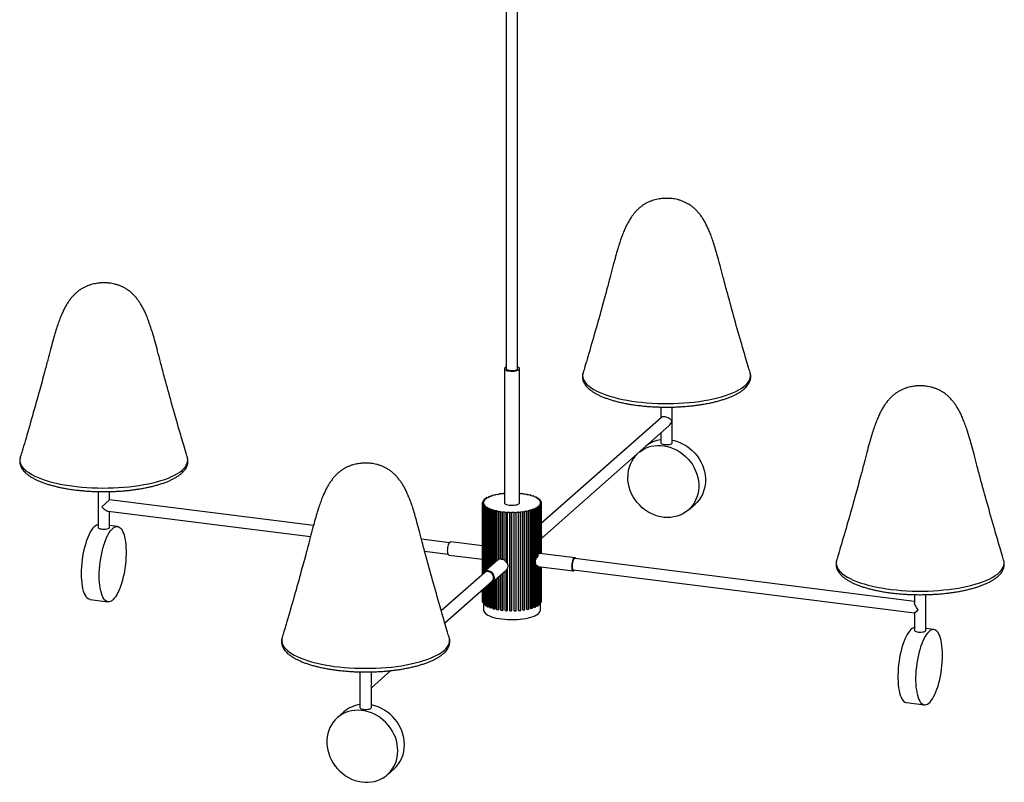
# Paper-space layout '_Dimétrica' of a CAD drawing. Header units: millimetres. Extents: x -576 to 462, y -284 to 1324.
# Tile 1 of 2: x -576 to 462, y -284 to 520. Entities that reach past the tile are written whole.
import ezdxf

# ---------------------------------------------------------------- set-up
doc = ezdxf.new("R2010")
doc.units = ezdxf.units.MM

psp = doc.layouts.new('_Dimétrica')

# ---------------------------------------------------------------- linework, layer by layer
at = {"color": 7, "linetype": 'Continuous', "lineweight": 25}
for p, q in [((-63.1, 1263.9), (-63.1, 152.4)), ((-51.1, 152.4), (-51.1, 1263.9)), ((-65.1, 152.4), (-65.1, 11)), ((-49.1, 11), (-49.1, 152.4)), ((99.9, 111.9), (99.9, 100.6)), ((111.9, 74.3), (111.9, 111.9)), ((100.4, 101), (-26, -10.5)), ((-25.7, -26.2), (108.3, 92)), ((99.9, 84.6), (99.9, 74.3)), ((-493.2, 22.8), (-493.2, -14.8)), ((-481.2, 14.1), (-481.2, 22.8)), ((-65.1, 21), (-66.2, 20.9)), ((-66.2, 20.9), (-65.9, 20.6)), ((-66.2, 20.5), (-66.2, 20.9)), ((-47, 20.8), (-47.4, 20.5)), ((-45.2, 20.6), (-47, 20.8)), ((-481.2, 14.1), (-489.4, 6.9)), ((-266.3, -13), (-481.2, 14.1)), ((-88, 11.8), (-88.1, 11.2)), ((-88.1, 11.2), (-87.1, 11.2)), ((-88.1, -63.9), (-88.1, 11.2)), ((-87, 11.8), (-88, 11.8)), ((-87.2, 13.4), (-87.6, 12.8)), ((-87.6, 12.8), (-86.6, 12.7)), ((-87.6, 11.8), (-87.6, 12.8)), ((-86.2, 13.4), (-87.2, 13.4)), ((-87.1, 11), (-87.1, 10.3)), ((-85.7, 15), (-86.4, 14.4)), ((-86.4, 14.4), (-85.5, 14.2)), ((-86.4, 13.4), (-86.4, 14.4)), ((-84.7, 14.9), (-85.7, 15)), ((-83.5, 16.4), (-84.5, 15.9)), ((-84.5, 15.9), (-83.6, 15.7)), ((-84.5, 15.1), (-84.5, 15.9)), ((-82.6, 16.3), (-83.5, 16.4)), ((-80.6, 17.7), (-81.9, 17.2)), ((-81.9, 17.2), (-81.1, 17)), ((-81.9, 16.6), (-81.9, 17.2)), ((-79.8, 17.5), (-80.6, 17.7)), ((-77.2, 18.9), (-78.7, 18.4)), ((-78.7, 18.4), (-78, 18.2)), ((-78.7, 18), (-78.7, 18.4)), ((-76.5, 18.6), (-77.2, 18.9)), ((-73.2, 19.8), (-74.9, 19.5)), ((-74.9, 19.5), (-74.4, 19.2)), ((-74.9, 19.1), (-74.9, 19.5)), ((-72.7, 19.6), (-73.2, 19.8)), ((-68.9, 20.6), (-70.7, 20.3)), ((-70.7, 20.3), (-70.3, 20)), ((-70.7, 19.9), (-70.7, 20.3)), ((-68.5, 20.3), (-68.9, 20.6)), ((-45.5, 20.3), (-45.2, 20.6)), ((-45.2, 20.2), (-45.2, 20.6)), ((-42.6, 20.2), (-43.1, 19.9)), ((-40.8, 19.8), (-42.6, 20.2)), ((-41.3, 19.5), (-40.8, 19.8)), ((-40.8, 19.4), (-40.8, 19.8)), ((-38.5, 19.3), (-39.1, 19)), ((-36.9, 18.9), (-38.5, 19.3)), ((-37.5, 18.6), (-36.9, 18.9)), ((-36.9, 18.4), (-36.9, 18.9)), ((-34.8, 18.2), (-35.6, 18)), ((-33.5, 17.7), (-34.8, 18.2)), ((-34.2, 17.5), (-33.5, 17.7)), ((-33.5, 17.2), (-33.5, 17.7)), ((-31.7, 17), (-32.5, 16.8)), ((-30.6, 16.4), (-31.7, 17)), ((-31.4, 16.2), (-30.6, 16.4)), ((-30.6, 15.7), (-30.6, 16.4)), ((-29.2, 15.6), (-30.1, 15.4)), ((-29.3, 14.8), (-28.4, 15)), ((-28.4, 15), (-29.2, 15.6)), ((-28.4, 14), (-28.4, 15)), ((-27.4, 14.1), (-28.4, 14)), ((-27.9, 13.3), (-26.9, 13.4)), ((-26.9, 13.4), (-27.4, 14.1)), ((-26.4, 12.5), (-27.4, 12.5)), ((-27.1, 11.8), (-26.1, 11.8)), ((-27.1, 10.9), (-27.1, 11)), ((-26, 10.9), (-27.1, 10.9)), ((-26.9, 12.5), (-26.9, 13.4)), ((-26.1, 11.8), (-26.4, 12.5)), ((-26.1, 10.9), (-26.1, 11.8)), ((-26.1, 10.2), (-26, 10.9)), ((-26, -42.5), (-26, 10.9)), ((-482.7, 2.2), (-269.4, -24.7)), ((-481.2, -14.8), (-481.2, 2)), ((-87, 10.3), (-88, 10.2)), ((-88, 10.2), (-87.8, 9.6)), ((-88, -63.7), (-88, 10.2)), ((-87.8, 9.6), (-86.7, 9.6)), ((-87.8, -63.3), (-87.8, 9.6)), ((-86.2, 8.7), (-87.2, 8.6)), ((-87.2, 8.6), (-86.7, 8)), ((-87.2, -62.6), (-87.2, 8.6)), ((-86.7, 9.6), (-86.7, 8.7)), ((-86.7, 8), (-85.7, 8.1)), ((-86.7, -62), (-86.7, 8)), ((-85.7, 8.1), (-85.7, 7.1)), ((-84.8, 7.2), (-85.7, 7.1)), ((-85.7, 7.1), (-84.9, 6.5)), ((-85.7, -61.2), (-85.7, 7.1)), ((-84.9, 6.5), (-84, 6.6)), ((-84.9, -60.5), (-84.9, 6.5)), ((-84, 6.6), (-84, -59.6)), ((-82.7, 5.8), (-83.5, 5.6)), ((-83.5, 5.6), (-82.4, 5.1)), ((-83.5, -59.2), (-83.5, 5.6)), ((-82.4, 5.1), (-81.6, 5.3)), ((-82.4, -58.3), (-82.4, 5.1)), ((-81.6, 5.3), (-81.6, -57.5)), ((-79.9, 4.5), (-80.7, 4.3)), ((-80.7, 4.3), (-79.3, 3.8)), ((-80.7, -56.7), (-80.7, 4.3)), ((-79.3, 3.8), (-78.6, 4.1)), ((-79.3, -55.5), (-79.3, 3.8)), ((-78.6, 4.1), (-78.6, -54.9)), ((-76.6, 3.4), (-77.2, 3.2)), ((-77.2, 3.2), (-75.7, 2.8)), ((-77.2, -53.7), (-77.2, 3.2)), ((-75.7, 2.8), (-75, 3)), ((-75.7, -52.3), (-75.7, 2.8)), ((-75, 3), (-75, -51.8)), ((-72.8, 2.5), (-73.3, 2.2)), ((-73.3, 2.2), (-71.5, 1.9)), ((-73.3, -50.2), (-73.3, 2.2)), ((-71.5, 1.9), (-71, 2.2)), ((-71.5, -49), (-71.5, 1.9)), ((-71, 2.2), (-71, -48.6)), ((-68.6, 1.8), (-69, 1.5)), ((-69, 1.5), (-67.1, 1.2)), ((-69, -48.5), (-69, 1.5)), ((-67.1, 1.2), (-66.7, 1.6)), ((-67.1, -48.8), (-67.1, 1.2)), ((-66.7, 1.6), (-66.7, -48.5)), ((-64.1, 1.3), (-64.3, 1)), ((-64.3, 1), (-62.4, 0.8)), ((-64.3, -50.3), (-64.3, 1)), ((-62.4, 0.8), (-62.2, 1.2)), ((-62.4, -52.6), (-62.4, 0.8)), ((-62.2, 1.2), (-62.2, -52)), ((-59.5, 1.1), (-59.5, 0.7)), ((-59.5, 0.7), (-57.5, 0.7)), ((-59.5, -103), (-59.5, 0.7)), ((-57.5, 0.7), (-57.5, 1)), ((-57.5, 1), (-57.5, -102.7)), ((-57.5, -103), (-57.5, 0.7)), ((-54.8, 1.1), (-54.7, 0.7)), ((-54.8, -102.7), (-54.8, 1.1)), ((-54.7, 0.7), (-52.7, 0.8)), ((-54.7, -103), (-54.7, 0.7)), ((-52.7, 0.8), (-52.8, 1.1)), ((-52.7, -102.9), (-52.7, 0.8)), ((-50.1, 1.3), (-49.8, 1)), ((-50.1, -102.4), (-50.1, 1.3)), ((-49.8, 1), (-47.9, 1.1)), ((-49.8, -102.7), (-49.8, 1)), ((-47.9, 1.1), (-48.2, 1.5)), ((-47.9, -102.6), (-47.9, 1.1)), ((-45.6, 1.8), (-45.2, 1.5)), ((-45.6, -101.9), (-45.6, 1.8)), ((-45.2, 1.5), (-43.4, 1.7)), ((-45.2, -102.2), (-45.2, 1.5)), ((-43.4, 1.7), (-43.8, 2.1)), ((-43.4, -102), (-43.4, 1.7)), ((-41.4, 2.5), (-40.9, 2.2)), ((-41.4, -101.2), (-41.4, 2.5)), ((-40.9, 2.2), (-39.2, 2.6)), ((-40.9, -101.5), (-40.9, 2.2)), ((-39.2, 2.6), (-39.8, 2.9)), ((-39.2, -101.1), (-39.2, 2.6)), ((-37.6, 3.4), (-36.9, 3.2)), ((-37.6, -100.3), (-37.6, 3.4)), ((-36.9, 3.2), (-35.5, 3.6)), ((-36.9, -100.6), (-36.9, 3.2)), ((-35.5, 3.6), (-36.1, 3.9)), ((-35.5, -100.1), (-35.5, 3.6)), ((-34.3, 4.5), (-33.5, 4.3)), ((-34.3, -99.2), (-34.3, 4.5)), ((-33.5, 4.3), (-32.2, 4.8)), ((-33.5, -99.4), (-33.5, 4.3)), ((-32.2, 4.8), (-33, 5)), ((-32.2, -98.9), (-32.2, 4.8)), ((-31.5, 5.8), (-30.6, 5.6)), ((-31.5, -46.5), (-31.5, 5.8)), ((-30.6, 5.6), (-29.6, 6.2)), ((-30.6, -46.9), (-30.6, 5.6)), ((-29.6, 6.2), (-30.5, 6.4)), ((-29.6, -44.7), (-29.6, 6.2)), ((-29.4, 7.2), (-28.4, 7.1)), ((-29.4, -42.8), (-29.4, 7.2)), ((-27.7, 7.7), (-28.7, 7.8)), ((-28.4, 7.1), (-27.7, 7.7)), ((-28.4, -42.9), (-28.4, 7.1)), ((-27.9, 8.7), (-26.9, 8.6)), ((-27.9, 7.7), (-27.9, 8.7)), ((-27.7, -42.4), (-27.7, 7.7)), ((-26.5, 9.3), (-27.5, 9.3)), ((-27.2, 10.2), (-26.1, 10.2)), ((-27.2, 9.3), (-27.2, 10.2)), ((-26.9, 8.6), (-26.5, 9.3)), ((-26.9, -42.4), (-26.9, 8.6)), ((-26.5, -42.5), (-26.5, 9.3)), ((-26.1, -42.5), (-26.1, 10.2)), ((128.8, 3.4), (135.9, 9.7)), ((-472.9, -14), (-481.2, -13)), ((-122.9, -31.1), (-152.5, -27.4)), ((-88.1, -34.5), (-121.5, -30.2)), ((-149.2, -39.9), (-124.4, -43)), ((-123.3, -44.1), (-88.1, -48.6)), ((-72.8, -49.8), (-86.7, -62.1)), ((-71, -48.6), (-71.5, -49)), ((-66.7, -48.5), (-67.1, -48.8)), ((-29.4, -42.8), (-29.6, -43.2)), ((-28.4, -42.9), (-29.4, -42.8)), ((9.2, -46.9), (-27.7, -42.3)), ((367.1, -93.1), (9.1, -47.9)), ((-77.5, -72.6), (-63.6, -60.3)), ((-64.3, -102.7), (-64.3, -61)), ((-62.4, -102.9), (-62.4, -58.9)), ((-62.2, -58.8), (-62.2, -102.5)), ((-31.5, -97.9), (-31.5, -55)), ((-30.6, -98.1), (-30.6, -55)), ((-29.6, -97.5), (-29.6, -56.1)), ((-29.6, -56.2), (7.4, -60.8)), ((-29.4, -96.5), (-29.4, -56.2)), ((-28.4, -96.7), (-28.4, -56.3)), ((-27.7, -96), (-27.7, -56.4)), ((-26.9, -95.1), (-26.9, -56.5)), ((-26.5, -94.5), (-26.5, -56.6)), ((-26.1, -93.5), (-26.1, -56.6)), ((-26, -92.8), (-26, -56.6)), ((7.6, -59.8), (367.1, -105.1)), ((-86.1, -62.8), (-131.6, -103)), ((-127.9, -115.7), (-78.1, -71.8)), ((-77.2, -100.5), (-77.2, -72.4)), ((-75.7, -101), (-75.7, -71)), ((-75, -70.4), (-75, -100.7)), ((-73.3, -101.5), (-73.3, -68.9)), ((-71.5, -101.8), (-71.5, -67.4)), ((-71, -66.9), (-71, -101.5)), ((-69, -102.2), (-69, -65.1)), ((-67.1, -102.5), (-67.1, -63.4)), ((-66.7, -63.1), (-66.7, -102.2)), ((-88.1, -92.5), (-88.1, -80.6)), ((-88, -93.5), (-88, -80.5)), ((-87.8, -94.1), (-87.8, -80.3)), ((-87.2, -95.1), (-87.2, -79.8)), ((-86.7, -95.7), (-86.7, -79.4)), ((-85.7, -96.6), (-85.7, -78.5)), ((-84.9, -97.2), (-84.9, -77.8)), ((-84, -77), (-84, -97.1)), ((-83.5, -98.1), (-83.5, -76.6)), ((-82.4, -98.6), (-82.4, -75.6)), ((-81.6, -74.9), (-81.6, -98.5)), ((-80.7, -99.4), (-80.7, -74.1)), ((-79.3, -99.9), (-79.3, -73.7)), ((-78.6, -73.3), (-78.6, -99.7)), ((-501.6, -91), (-482.9, -93.4)), ((-88.1, -92.5), (-88, -92.5)), ((-26.1, -93.5), (-26, -92.8)), ((367.1, -85.8), (367.1, -94.6)), ((379.1, -123.4), (379.1, -85.8)), ((-88, -93.5), (-87.8, -94.1)), ((-87.8, -94.1), (-87.2, -94.1)), ((-87.2, -95.1), (-86.7, -95.7)), ((-87.1, -95.3), (-87.1, -102.1)), ((-86.7, -95.7), (-85.7, -95.6)), ((-85.7, -96.6), (-84.9, -97.2)), ((-84.9, -97.2), (-84, -97.1)), ((-83.5, -98.1), (-82.4, -98.6)), ((-82.4, -98.6), (-81.6, -98.5)), ((-80.7, -99.4), (-79.3, -99.9)), ((-79.3, -99.9), (-78.6, -99.7)), ((-77.2, -100.5), (-75.7, -101)), ((-75.7, -101), (-75, -100.7)), ((-73.3, -101.5), (-71.5, -101.8)), ((-71.5, -101.8), (-71, -101.5)), ((-69, -102.2), (-67.1, -102.5)), ((-67.1, -102.5), (-66.7, -102.2)), ((-64.3, -102.7), (-62.4, -102.9)), ((-62.4, -102.9), (-62.2, -102.5)), ((-59.5, -103), (-57.5, -103)), ((-57.5, -103), (-57.5, -102.7)), ((-54.8, -102.7), (-54.7, -103)), ((-54.7, -103), (-52.7, -102.9)), ((-50.1, -102.4), (-49.8, -102.7)), ((-49.8, -102.7), (-47.9, -102.6)), ((-45.6, -101.9), (-45.2, -102.2)), ((-45.2, -102.2), (-43.4, -102)), ((-41.4, -101.2), (-40.9, -101.5)), ((-40.9, -101.5), (-39.2, -101.1)), ((-37.6, -100.3), (-36.9, -100.6)), ((-36.9, -100.6), (-35.5, -100.1)), ((-34.3, -99.2), (-33.5, -99.4)), ((-33.5, -99.4), (-32.2, -98.9)), ((-31.5, -97.9), (-30.6, -98.1)), ((-30.6, -98.1), (-29.6, -97.5)), ((-29.4, -96.5), (-28.4, -96.7)), ((-28.4, -96.7), (-27.7, -96)), ((-27.7, -95.1), (-26.9, -95.1)), ((-27.1, -102.1), (-27.1, -95.1)), ((-26.9, -95.1), (-26.5, -94.5)), ((-26.5, -93.5), (-26.1, -93.5)), ((367.1, -105.1), (371, -101.7)), ((367.1, -105.1), (367.1, -123.4)), ((387.5, -122.6), (379.1, -121.6)), ((-299.3, -130.9), (-299.3, -131)), ((-205.3, -184), (-184.8, -165.9)), ((-217.3, -167.2), (-217.3, -204.8)), ((-205.3, -179.3), (-205.3, -167.2)), ((-204.4, -167.2), (-205.3, -168)), ((-205.3, -204.8), (-205.3, -183.3)), ((358.8, -199.6), (377.5, -202)), ((-234.2, -209.4), (-241.3, -215.7)), ((-188.4, -275.7), (-181.3, -269.4))]:
    psp.add_line(p, q, dxfattribs=at)
at = {"color": 7, "linetype": 'Continuous', "lineweight": 25, "flags": 128}
for points in [[(-63.1, 154.2), (-64, 153.8), (-64.7, 153.3), (-65, 152.7), (-65, 152.1), (-64.6, 151.5), (-63.8, 151), (-62.8, 150.6), (-61.4, 150.2), (-59.9, 150)], [(-63.1, 152.4), (-62.9, 152), (-62.4, 151.6), (-61.6, 151.1), (-60.5, 150.8), (-59.2, 150.6)], [(-59.9, 150), (-58.2, 149.8), (-56.5, 149.8), (-54.8, 149.9), (-53.2, 150.1), (-51.8, 150.4), (-50.6, 150.9), (-49.7, 151.4), (-49.2, 151.9), (-49.1, 152.5), (-49.3, 153.1), (-49.9, 153.6), (-50.8, 154.1), (-51.1, 154.2)], [(-59.2, 150.6), (-57.7, 150.5), (-56.2, 150.5), (-54.8, 150.6), (-53.5, 150.8), (-52.4, 151.2), (-51.6, 151.6), (-51.1, 152.1), (-51.1, 152.4)], [(111.5, 97.1), (111, 97.8), (110.3, 98.6), (109.5, 99.2), (108.6, 99.9), (107.6, 100.4), (106.5, 100.9), (105.4, 101.3), (104.3, 101.6), (103.3, 101.7), (102.3, 101.7), (101.5, 101.6), (100.8, 101.3), (100.4, 101)], [(99.9, 74.3), (99.9, 74.1), (100.2, 73.6), (100.9, 73.2), (101.8, 72.8), (103.1, 72.5), (104.5, 72.3), (106, 72.3), (107.5, 72.3), (108.9, 72.5), (110.1, 72.8), (111, 73.2), (111.6, 73.7), (111.9, 74.2), (111.9, 74.3)], [(111.9, 77), (113.8, 76.6), (117.3, 75.6), (120.6, 74.2), (123.9, 72.6), (127.1, 70.7), (130.1, 68.5), (132.9, 66), (135.6, 63.4), (138, 60.5), (140.1, 57.4), (142, 54.2), (143.6, 50.8), (144.8, 47.4), (145.8, 43.9), (146.5, 40.3), (146.8, 36.7), (146.8, 33.2), (146.5, 29.7), (145.8, 26.3), (144.8, 23.1), (143.6, 19.9), (142, 17), (140.1, 14.2), (138, 11.7), (135.9, 9.7)], [(77.1, 64.4), (77.5, 64.8), (80.2, 66.6), (83.1, 68.2), (86.2, 69.5), (89.5, 70.5), (92.8, 71.1), (96.2, 71.4), (99.7, 71.4), (103.2, 71), (106.7, 70.3), (110.2, 69.3), (113.6, 68), (116.9, 66.4), (120, 64.5), (123, 62.3), (125.9, 59.8), (128.5, 57.1), (130.9, 54.2), (133, 51.2), (134.9, 47.9), (136.5, 44.6), (137.8, 41.1), (138.7, 37.6), (139.4, 34.1), (139.7, 30.5), (139.7, 27), (139.4, 23.5), (138.7, 20.1), (137.8, 16.8), (136.5, 13.7), (134.9, 10.7), (133, 8), (130.9, 5.5), (128.5, 3.2), (125.9, 1.2), (123, -0.6), (120, -2), (116.9, -3.1), (113.6, -3.9), (110.2, -4.4), (106.7, -4.6), (103.2, -4.4), (99.7, -3.8), (96.2, -3), (92.8, -1.8), (89.5, -0.3), (86.2, 1.4), (83.1, 3.5), (80.2, 5.8), (77.5, 8.4), (75, 11.2), (72.7, 14.2), (70.7, 17.3), (69, 20.6), (67.5, 24), (66.4, 27.5), (65.6, 31), (65.1, 34.6), (64.9, 38.2), (64.9, 38.2)], [(-65.1, 11), (-65, 10.7), (-64.6, 10.1), (-63.8, 9.6), (-62.8, 9.2), (-61.4, 8.8), (-59.9, 8.5)], [(-59.9, 8.5), (-58.2, 8.4), (-56.5, 8.4), (-54.8, 8.5), (-53.2, 8.7), (-51.8, 9), (-50.6, 9.4), (-49.7, 9.9), (-49.2, 10.5), (-49.1, 11)], [(-489.4, 6.9), (-488.3, 5.8), (-487.2, 4.7), (-486.1, 3.8), (-485, 3.1), (-484, 2.6), (-483.2, 2.2), (-482.7, 2.2)], [(-510.7, -63.8), (-510.7, -60.2), (-510.5, -56.6), (-510.2, -52.8), (-509.7, -49.1), (-509.2, -45.4), (-508.5, -41.8), (-507.8, -38.2), (-506.9, -34.7), (-506, -31.4), (-505, -28.3), (-503.8, -25.4), (-502.7, -22.7), (-501.5, -20.2), (-500.2, -18.1), (-498.9, -16.2), (-497.6, -14.6), (-496.3, -13.3), (-494.9, -12.4), (-493.6, -11.8), (-493.2, -11.7)], [(-493.2, -14.8), (-493.2, -15.1), (-492.8, -15.6), (-492, -16), (-491, -16.4), (-489.7, -16.6), (-488.3, -16.8), (-486.8, -16.8), (-485.3, -16.7), (-483.9, -16.5), (-482.8, -16.1), (-481.9, -15.7), (-481.4, -15.3), (-481.2, -14.8)], [(-492, -66.2), (-492, -62.6), (-491.8, -58.9), (-491.5, -55.2), (-491, -51.5), (-490.5, -47.8), (-489.8, -44.1), (-489.1, -40.6), (-488.2, -37.1), (-487.3, -33.8), (-486.2, -30.7), (-485.1, -27.7), (-484, -25), (-482.8, -22.6), (-481.5, -20.4), (-480.2, -18.5), (-478.9, -17), (-477.5, -15.7), (-476.2, -14.8), (-474.9, -14.2), (-473.6, -14), (-472.4, -14.1), (-471.2, -14.6), (-470.1, -15.4), (-469, -16.5), (-468, -18), (-467.1, -19.8), (-466.3, -21.9), (-465.6, -24.2), (-465, -26.9), (-464.5, -29.7), (-464.1, -32.8), (-463.9, -36.1), (-463.8, -39.5), (-463.8, -43), (-463.9, -46.6), (-464.1, -50.3), (-464.5, -54), (-465, -57.8), (-465.6, -61.4), (-466.3, -65.1), (-467.1, -68.6), (-468, -72), (-469, -75.2), (-470.1, -78.2), (-471.2, -81), (-472.4, -83.6), (-473.6, -85.9), (-474.9, -88), (-476.2, -89.7), (-477.5, -91.1), (-478.9, -92.2), (-480.2, -92.9), (-481.5, -93.3), (-482.8, -93.4), (-484, -93.1), (-485.1, -92.5), (-486.2, -91.5), (-487.3, -90.2), (-488.2, -88.5), (-489.1, -86.6), (-489.8, -84.4), (-490.5, -81.9), (-491, -79.1), (-491.5, -76.1), (-491.8, -73), (-492, -69.6), (-492, -66.2)], [(-124.9, -39.4), (-124.8, -37.9), (-124.7, -36.3), (-124.4, -34.8), (-124, -33.4), (-123.5, -32.2), (-123, -31.2), (-122.4, -30.6), (-121.9, -30.3), (-121.5, -30.2)], [(-123.3, -44.1), (-123.5, -44.1), (-124, -43.7), (-124.4, -43), (-124.7, -42), (-124.8, -40.8), (-124.9, -39.4)], [(-30.6, -46.9), (-31.1, -46.7), (-31.5, -46.5)], [(10.3, -48.1), (10.2, -48.1), (9.9, -47.4), (9.4, -47), (8.9, -47), (8.3, -47.3), (7.8, -47.9), (7.2, -48.9), (6.8, -50.1), (6.4, -51.5), (6.1, -53), (5.9, -54.6), (5.8, -56.1), (5.9, -57.5), (6.1, -58.7), (6.4, -59.7), (6.8, -60.4), (7.2, -60.8), (7.8, -60.8), (8.3, -60.5), (8.8, -60)], [(9.1, -47.9), (9, -47.9), (8.4, -48.1), (7.9, -48.7), (7.4, -49.6), (7, -50.7), (6.6, -52.1), (6.3, -53.6), (6.2, -55), (6.2, -56.5), (6.3, -57.7), (6.6, -58.7), (7, -59.4), (7.4, -59.8), (7.6, -59.8)], [(-75.6, -68.2), (-75.7, -66.7), (-76.2, -65.2), (-77, -63.9), (-78, -62.7), (-79.3, -61.7), (-80.7, -61.1), (-82.1, -60.7), (-83.6, -60.7), (-84.9, -61), (-86.2, -61.7), (-87.2, -62.6), (-88, -63.7), (-88.5, -64.9)], [(-76.5, -68), (-76.7, -66.6), (-77.2, -65.2), (-78, -64), (-79.1, -62.9), (-80.4, -62.2), (-81.8, -61.7), (-83.2, -61.6), (-84.5, -61.9), (-85.7, -62.5), (-86.1, -62.8)], [(-62.2, -52), (-62.3, -52.3), (-62.4, -52.6)], [(-62.4, -58.9), (-62.3, -58.8), (-62.2, -58.8)], [(-31.5, -55), (-31.1, -55), (-30.6, -55)], [(-501.6, -91), (-502.7, -90.7), (-503.8, -90.1), (-505, -89.1), (-506, -87.8), (-506.9, -86.2), (-507.8, -84.2), (-508.5, -82), (-509.2, -79.5), (-509.7, -76.8), (-510.2, -73.8), (-510.5, -70.6), (-510.7, -67.3), (-510.7, -63.8)], [(-87.1, -102.1), (-87.1, -102.3), (-86.8, -103.4), (-86.2, -104.4), (-85.3, -105.5), (-84.1, -106.5), (-82.5, -107.4), (-80.6, -108.3), (-78.5, -109.1), (-76.1, -109.8), (-73.4, -110.5), (-70.6, -111), (-67.7, -111.5)], [(-67.7, -111.5), (-64.6, -111.8), (-61.4, -112), (-58.1, -112.1), (-54.9, -112.1), (-51.7, -112), (-48.5, -111.7), (-45.5, -111.3), (-42.5, -110.9), (-39.8, -110.3), (-37.2, -109.6), (-34.9, -108.9), (-32.9, -108), (-31.1, -107.1), (-29.6, -106.1), (-28.5, -105.1), (-27.6, -104.1), (-27.2, -103), (-27.1, -102.1)], [(371, -101.7), (370, -100.5), (369.1, -99.3), (368.4, -98.1), (367.8, -97), (367.4, -95.9), (367.2, -95), (367.1, -94.6)], [(367.1, -120.4), (366.1, -120.7), (364.8, -121.5), (363.4, -122.6), (362.1, -124), (360.8, -125.7), (359.5, -127.7), (358.3, -130), (357.1, -132.6), (355.9, -135.4), (354.9, -138.5), (353.9, -141.7), (353, -145.1), (352.2, -148.6), (351.5, -152.2), (350.9, -155.9), (350.4, -159.6), (350, -163.3), (349.8, -167), (349.6, -170.7), (349.6, -174.2), (349.8, -177.6), (350, -180.9), (350.4, -183.9), (350.9, -186.8), (351.5, -189.4), (352.2, -191.8), (353, -193.9), (353.9, -195.7), (354.9, -197.1), (355.9, -198.3), (357.1, -199.1), (358.3, -199.6), (358.8, -199.6)], [(367.1, -123.4), (367.1, -123.5), (367.3, -124), (367.9, -124.4), (368.8, -124.8), (370, -125.1), (371.4, -125.3), (372.8, -125.4), (374.3, -125.4), (375.8, -125.2), (377, -124.9), (378, -124.6), (378.7, -124.1)], [(396.6, -149.8), (396.6, -146.4), (396.4, -143), (396.1, -139.9), (395.6, -136.9), (395.1, -134.1), (394.4, -131.7), (393.7, -129.4), (392.8, -127.5), (391.9, -125.8), (390.8, -124.5), (389.7, -123.6), (388.6, -122.9), (387.3, -122.6), (386.1, -122.7), (384.8, -123.1), (383.5, -123.8), (382.1, -124.9), (380.8, -126.3), (379.5, -128.1), (378.2, -130.1), (377, -132.4), (375.8, -135), (374.7, -137.8), (373.6, -140.8), (372.6, -144.1), (371.7, -147.4), (370.9, -151), (370.2, -154.6), (369.6, -158.2), (369.1, -162), (368.7, -165.7), (368.5, -169.4), (368.3, -173), (368.3, -176.5), (368.5, -180), (368.7, -183.2), (369.1, -186.3), (369.6, -189.1), (370.2, -191.8), (370.9, -194.1), (371.7, -196.2), (372.6, -198), (373.6, -199.5), (374.7, -200.6), (375.8, -201.4), (377, -201.9), (378.2, -202), (379.5, -201.8), (380.8, -201.2), (382.1, -200.3), (383.5, -199.1), (384.8, -197.5), (386.1, -195.6), (387.3, -193.4), (388.6, -191), (389.7, -188.3), (390.8, -185.3), (391.9, -182.2), (392.8, -178.9), (393.7, -175.5), (394.4, -171.9), (395.1, -168.2), (395.6, -164.5), (396.1, -160.8), (396.4, -157.1), (396.6, -153.4), (396.6, -149.8)], [(378.7, -124.1), (379.1, -123.6), (379.1, -123.4)], [(-205.3, -179.3), (-205.4, -180.6), (-205.7, -182)], [(-205.7, -182), (-205.4, -182.7), (-205.3, -183.3)], [(-217.3, -204.8), (-217.2, -205.2), (-216.7, -205.7), (-215.9, -206.1), (-214.7, -206.5), (-213.4, -206.7)], [(-213.4, -206.7), (-212, -206.8), (-210.4, -206.8), (-209, -206.7), (-207.7, -206.4), (-206.6, -206.1), (-205.8, -205.7), (-205.4, -205.2), (-205.3, -204.8)], [(-177.4, -250.4), (-177.6, -246.8), (-178.1, -243.3), (-178.9, -239.7), (-180, -236.2), (-181.5, -232.8), (-183.2, -229.5), (-185.2, -226.4), (-187.5, -223.4), (-190, -220.6), (-192.7, -218), (-195.6, -215.7), (-198.7, -213.7), (-201.9, -211.9), (-205.3, -210.4), (-208.7, -209.2), (-212.2, -208.4), (-215.7, -207.9), (-219.2, -207.7), (-222.7, -207.8), (-226.1, -208.3), (-229.4, -209.1), (-232.5, -210.2), (-235.5, -211.6), (-238.4, -213.4), (-241, -215.4), (-243.4, -217.7), (-245.5, -220.2), (-247.4, -223), (-249, -225.9), (-250.2, -229), (-251.2, -232.3), (-251.9, -235.7), (-252.2, -239.2), (-252.2, -242.7), (-251.9, -246.3), (-251.2, -249.8), (-250.2, -253.4), (-249, -256.8), (-247.4, -260.2), (-245.5, -263.4), (-243.4, -266.5), (-241, -269.3), (-238.4, -272), (-235.5, -274.5), (-232.5, -276.7), (-229.4, -278.6), (-226.1, -280.2), (-222.7, -281.6), (-219.2, -282.6), (-215.7, -283.3), (-212.2, -283.6), (-208.7, -283.6), (-205.3, -283.3), (-201.9, -282.7), (-198.7, -281.7), (-195.6, -280.4), (-192.7, -278.9), (-190, -277), (-187.5, -274.8), (-185.2, -272.4), (-183.2, -269.8), (-181.5, -266.9), (-180, -263.9), (-178.9, -260.7), (-178.1, -257.3), (-177.6, -253.9), (-177.4, -250.4)]]:
    psp.add_lwpolyline(points, dxfattribs=at)
at = {"color": 8, "linetype": 'Continuous', "lineweight": 25, "flags": 128}
for points in [[(17.8, 148.1), (17.6, 146.9), (17.4, 145), (17.6, 143.2), (18.1, 141.3), (19, 139.5), (20.3, 137.6), (21.8, 135.8), (23.8, 134.1), (26, 132.4), (28.6, 130.7), (31.5, 129.1), (34.7, 127.6), (38.2, 126.1), (41.9, 124.7), (45.9, 123.4), (50.2, 122.2), (54.7, 121), (59.3, 120), (64.2, 119.1), (69.3, 118.2), (74.4, 117.5), (79.7, 116.9), (85.2, 116.4), (90.7, 116), (96.2, 115.8), (101.8, 115.6), (107.4, 115.6), (113, 115.7), (118.6, 115.9), (124.1, 116.2), (129.6, 116.7), (135, 117.2), (140.2, 117.9), (145.3, 118.7), (150.3, 119.6), (155, 120.6), (159.6, 121.6), (163.9, 122.8), (168.1, 124.1), (171.9, 125.5), (175.5, 126.9), (178.9, 128.4), (181.9, 130), (184.6, 131.6), (187, 133.3), (189.1, 135), (190.8, 136.8), (192.2, 138.6), (193.3, 140.5), (194, 142.3), (194.3, 144.2), (194.3, 146.1), (194, 147.9), (193.9, 148.1)], [(-575.3, 59), (-575.4, 58.7), (-575.7, 56.8), (-575.7, 55), (-575.3, 53.1), (-574.6, 51.2), (-573.5, 49.4), (-572.1, 47.6), (-570.3, 45.8), (-568.2, 44.1), (-565.7, 42.4), (-563, 40.8), (-559.9, 39.2), (-556.6, 37.7), (-553, 36.3), (-549.1, 34.9), (-544.9, 33.6), (-540.6, 32.5), (-536, 31.4), (-531.2, 30.4), (-526.2, 29.5), (-521.1, 28.8), (-515.9, 28.1), (-510.5, 27.6), (-505, 27.1), (-499.5, 26.8), (-493.9, 26.6), (-488.3, 26.5), (-482.7, 26.6), (-477.1, 26.7), (-471.6, 27), (-466.1, 27.4), (-460.7, 27.9), (-455.4, 28.5), (-450.2, 29.2), (-445.2, 30.1), (-440.3, 31), (-435.6, 32), (-431.2, 33.2), (-427, 34.4), (-423, 35.7), (-419.2, 37.1), (-415.8, 38.6), (-412.6, 40.2), (-409.7, 41.8), (-407.2, 43.4), (-405, 45.1), (-403.1, 46.9), (-401.5, 48.7), (-400.3, 50.5), (-399.4, 52.4), (-398.9, 54.2), (-398.7, 56.1), (-398.9, 58), (-399.2, 59)], [(285.1, -49.6), (284.7, -51.2), (284.6, -53), (284.9, -54.9), (285.5, -56.8), (286.5, -58.6), (287.8, -60.4), (289.4, -62.2), (291.4, -64), (293.7, -65.7), (296.4, -67.3), (299.3, -68.9), (302.6, -70.4), (306.1, -71.9), (309.9, -73.3), (314, -74.6), (318.3, -75.8), (322.8, -76.9), (327.5, -77.9), (332.4, -78.8), (337.5, -79.6), (342.7, -80.3), (348, -80.9), (353.5, -81.4), (359, -81.7), (364.5, -82), (370.1, -82.1), (375.8, -82.1), (381.4, -82), (386.9, -81.8), (392.4, -81.4), (397.9, -80.9), (403.2, -80.4), (408.4, -79.7), (413.5, -78.9), (418.4, -78), (423.2, -76.9), (427.7, -75.8), (432, -74.6), (436.1, -73.3), (439.9, -72), (443.4, -70.5), (446.7, -69), (449.7, -67.4), (452.3, -65.8), (454.7, -64.1), (456.7, -62.3), (458.4, -60.5), (459.7, -58.7), (460.7, -56.9), (461.3, -55), (461.6, -53.1), (461.5, -51.3), (461.2, -49.6)], [(-299.3, -131), (-299.5, -131.6), (-299.8, -133.4), (-299.7, -135.3), (-299.3, -137.2), (-298.5, -139), (-297.4, -140.9), (-295.9, -142.7), (-294.1, -144.4), (-291.9, -146.2), (-289.5, -147.9), (-286.7, -149.5), (-283.6, -151), (-280.2, -152.5), (-276.5, -154), (-272.6, -155.3), (-268.4, -156.5), (-264, -157.7), (-259.4, -158.8), (-254.6, -159.7), (-249.6, -160.6), (-244.5, -161.4), (-239.2, -162), (-233.8, -162.5), (-228.4, -163), (-222.8, -163.3), (-217.2, -163.5), (-211.6, -163.5), (-206, -163.5), (-200.4, -163.3), (-194.9, -163), (-189.4, -162.6), (-184, -162.1), (-178.7, -161.4), (-173.6, -160.7), (-168.6, -159.9), (-163.7, -158.9), (-159.1, -157.8), (-154.7, -156.7), (-150.5, -155.4), (-146.5, -154.1), (-142.8, -152.7), (-139.4, -151.2), (-136.3, -149.7), (-133.4, -148.1), (-130.9, -146.4), (-128.7, -144.7), (-126.9, -142.9), (-125.4, -141.1), (-124.2, -139.3), (-123.4, -137.4), (-122.9, -135.5), (-122.8, -133.7), (-123, -131.8), (-123.3, -131)]]:
    psp.add_lwpolyline(points, dxfattribs=at)
at = {"color": 7, "linetype": 'Continuous', "lineweight": 25}
for centre, radius, start, end in [((101.2, 100), 10.7, 312.1645, 344.6905), ((104.2, 45.2), 32.5, 97.7148, 128.2664), ((98.4, 38.7), 33.5, 134.9494, 180.9009), ((-83.7, 11), 3.39, 177.6779, 193.0652), ((-83.1, 10.9), 4, 152.3385, 166.1236), ((-80.7, 9.3), 6.9, 134.1288, 143.7038), ((-76.8, 4.9), 12.8, 122.1349, 128.4785), ((-72.1, -3.2), 22.1, 113.9199, 118.3265), ((-67.4, -14.6), 34.5, 107.9034, 111.1766), ((-63.2, -28.4), 48.9, 103.1981, 105.7909), ((-60, -42.8), 63.6, 99.2944, 101.4702), ((-58.1, -55.6), 76.6, 95.8799, 97.8029), ((-56.4, -58.9), 79.9, 83.5336, 84.7344), ((-55, -48.2), 69.1, 80.0541, 82.1131), ((-52.3, -34.2), 54.8, 76.0329, 78.4347), ((-48.5, -19.9), 40.1, 71.1357, 74.0964), ((-43.9, -7.4), 26.7, 64.8006, 68.6828), ((-39.1, 2.1), 16.1, 56.0434, 61.487), ((-34.9, 7.9), 8.85, 43.1435, 51.2502), ((-31.8, 10.5), 4.84, 23.7072, 35.8336), ((-30.4, 11), 3.39, 357.6779, 13.0652), ((-82.3, 11.5), 4.84, 203.7072, 215.8336), ((-79.3, 14.1), 8.85, 223.1435, 231.2502), ((-75, 19.9), 16.1, 236.0434, 241.487), ((-70.2, 29.4), 26.7, 244.8006, 248.6828), ((-65.6, 42), 40.1, 251.1357, 254.0964), ((-61.8, 56.2), 54.8, 256.0329, 258.4347), ((-59.1, 70.2), 69.1, 260.0541, 262.1131), ((-57.6, 81.8), 80.8, 263.5392, 265.3946), ((-57.1, 89.1), 88.1, 266.7114, 268.4628), ((-57.1, 90.9), 89.8, 269.7344, 271.4628), ((-56.9, 86.8), 85.8, 272.7454, 274.528), ((-56, 77.6), 76.6, 275.8799, 277.8029), ((-54.1, 64.8), 63.6, 279.2944, 281.4702), ((-50.9, 50.5), 48.9, 283.1981, 285.7909), ((-46.7, 36.7), 34.5, 287.9034, 291.1766), ((-42, 25.2), 22.1, 293.9199, 298.3265), ((-37.3, 17.2), 12.8, 302.1349, 308.4785), ((-33.5, 12.8), 6.9, 314.1288, 323.7038), ((-31, 11.2), 4, 332.3385, 346.1236), ((-32.1, -24.5), 6.64, 335.7375, 24.2625), ((-69.6, -53.4), 4.76, 113.6475, 131.4209), ((-69.2, -55.3), 6.77, 72.1163, 88.2465), ((-68.9, -56.2), 7.42, 28.7984, 52.2372), ((-19.7, -50.5), 11.5, 149.7919, 161.8553), ((-27, -44.1), 1.83, 113.1376, 141.1404), ((-67.5, -55.8), 6.02, 311.3838, 329.3753), ((-28.4, -53.9), 2.49, 206.488, 240.2299), ((-81.2, -68.3), 5.67, 277.1665, 1.5018), ((-81.5, -68.1), 4.96, 311.9435, 1.1921), ((-213.1, -233.5), 32.1, 97.5381, 131.2189), ((-214.1, -245), 43.8, 1.0877, 78.4006), ((-203.7, -244.7), 33.3, 312.1412, 0.9945)]:
    psp.add_arc(centre, radius, start, end, dxfattribs=at)
for points, knots in [([(105.9, 331.9), (104.6, 331.9), (102.9, 331.9), (100.3, 331.6), (98, 331.3), (95.3, 330.8), (92.5, 330.1), (89.5, 329.1), (86.6, 327.9), (83.7, 326.4), (80.9, 324.7), (78.3, 322.7), (75.7, 320.5), (73.3, 318), (71, 315.3), (68.7, 312.2), (66.6, 308.8), (64.5, 305.1), (62.4, 300.9), (60.4, 296.3), (58.4, 291), (56.3, 285.1), (54.2, 278.3), (52, 270.4), (49.5, 261.1), (46.6, 250), (42.8, 235.5), (37.5, 215.9), (30.6, 191.6), (24.5, 170.4), (20.2, 155.8), (18.5, 150.2), (17.9, 148.1)], [0, 0, 0, 0, 0.016471, 0.023322, 0.034786, 0.046881, 0.060039, 0.073844, 0.088029, 0.102393, 0.116863, 0.131483, 0.146359, 0.161615, 0.177454, 0.194108, 0.21183, 0.230908, 0.251669, 0.274497, 0.299866, 0.328376, 0.360838, 0.398396, 0.442735, 0.496173, 0.559762, 0.654812, 0.784338, 0.916791, 0.968279, 1, 1, 1, 1]), ([(193.9, 148.1), (193.9, 148.2), (193.3, 150), (191.8, 155), (188.7, 165.6), (183.3, 183.9), (176.6, 207.6), (170.4, 230.3), (165.8, 247.4), (162.7, 259.3), (160.1, 269.2), (157.7, 277.6), (155.5, 284.7), (153.5, 290.8), (151.4, 296.1), (149.4, 300.8), (147.3, 305), (145.2, 308.8), (143.1, 312.1), (140.8, 315.2), (138.3, 318.2), (135.7, 320.8), (132.8, 323.2), (129.9, 325.3), (126.9, 327), (123.9, 328.4), (120.8, 329.6), (117.6, 330.6), (114.6, 331.2), (112, 331.6), (109.1, 331.9), (107.2, 331.9), (105.9, 331.9)], [0, 0, 0, 0, 0.001202, 0.027431, 0.074095, 0.158948, 0.297287, 0.422333, 0.492924, 0.548154, 0.596482, 0.636215, 0.669937, 0.699166, 0.724921, 0.747929, 0.768737, 0.787774, 0.805397, 0.82191, 0.839312, 0.855984, 0.872254, 0.888481, 0.9031, 0.917921, 0.932977, 0.948069, 0.962439, 0.973596, 0.98314, 1, 1, 1, 1]), ([(-487.2, 242.8), (-488.5, 242.8), (-490.2, 242.8), (-492.8, 242.5), (-495.1, 242.2), (-497.8, 241.7), (-500.7, 241), (-503.6, 240), (-506.5, 238.8), (-509.4, 237.3), (-512.2, 235.6), (-514.8, 233.6), (-517.4, 231.4), (-519.8, 228.9), (-522.1, 226.2), (-524.4, 223.1), (-526.5, 219.8), (-528.6, 216), (-530.7, 211.9), (-532.7, 207.2), (-534.7, 202), (-536.8, 196), (-538.9, 189.2), (-541.1, 181.3), (-543.6, 172), (-546.5, 160.9), (-550.3, 146.4), (-555.7, 126.8), (-562.5, 102.5), (-568.6, 81.3), (-572.9, 66.7), (-574.6, 61.2), (-575.3, 59.1)], [0, 0, 0, 0, 0.016472, 0.023324, 0.034789, 0.046884, 0.060043, 0.073849, 0.088035, 0.1024, 0.116871, 0.131492, 0.146369, 0.161626, 0.177467, 0.194121, 0.211845, 0.230924, 0.251686, 0.274516, 0.299887, 0.328399, 0.360863, 0.398424, 0.442766, 0.496208, 0.559801, 0.654857, 0.784393, 0.916855, 0.968346, 1, 1, 1, 1]), ([(-399.2, 59), (-399.2, 59.1), (-399.8, 60.9), (-401.3, 65.9), (-404.5, 76.5), (-409.8, 94.8), (-416.5, 118.5), (-422.8, 141.2), (-427.3, 158.3), (-430.4, 170.2), (-433, 180.1), (-435.4, 188.5), (-437.6, 195.6), (-439.7, 201.7), (-441.7, 207.1), (-443.7, 211.8), (-445.8, 215.9), (-447.9, 219.7), (-450, 223), (-452.3, 226.2), (-454.8, 229.1), (-457.5, 231.8), (-460.3, 234.2), (-463.2, 236.2), (-466.2, 237.9), (-469.2, 239.4), (-472.4, 240.5), (-475.6, 241.5), (-478.5, 242.1), (-481.2, 242.5), (-484, 242.8), (-486, 242.8), (-487.2, 242.8)], [0, 0, 0, 0, 0.0012258, 0.0274545, 0.0741178, 0.1589686, 0.297304, 0.4223473, 0.4929368, 0.5481649, 0.5964918, 0.6362243, 0.6699446, 0.699173, 0.7249278, 0.7479356, 0.7687423, 0.787779, 0.8054013, 0.8219144, 0.8393156, 0.855987, 0.8722566, 0.8884834, 0.903102, 0.9179227, 0.9329789, 0.9480703, 0.9624402, 0.9735969, 0.9831408, 1, 1, 1, 1]), ([(17.9, 148.2), (17.7, 147.6), (17.3, 146.3), (17.2, 144.3), (17.3, 142.2), (17.7, 140.1), (18.5, 138.2), (19.5, 136.2), (20.9, 134.3), (22.6, 132.4), (24.6, 130.6), (26.9, 128.8), (29.5, 127.1), (32.4, 125.4), (35.5, 123.9), (38.9, 122.4), (42.5, 121.1), (46.3, 119.8), (50.3, 118.6), (54.5, 117.5), (58.9, 116.4), (63.5, 115.5), (68.2, 114.7), (73, 114), (77.9, 113.4), (83, 112.8), (88.1, 112.4), (93.3, 112.1), (98.5, 111.9), (103.7, 111.8), (109, 111.8), (114.2, 111.9), (119.4, 112.2), (124.6, 112.5), (129.7, 112.9), (134.7, 113.5), (139.6, 114.1), (144.4, 114.8), (149.1, 115.7), (153.6, 116.6), (157.9, 117.6), (162.1, 118.8), (166.1, 120), (169.8, 121.3), (173.4, 122.6), (176.7, 124.1), (179.8, 125.7), (182.7, 127.3), (185.3, 129), (187.6, 130.9), (189.6, 132.8), (191.3, 134.8), (192.6, 136.9), (193.6, 139), (194.3, 141.1), (194.6, 143.2), (194.5, 145.3), (194.3, 147), (193.9, 148), (193.8, 148.2)], [0, 0, 0, 0, 0.01481, 0.030801, 0.046504, 0.062164, 0.078003, 0.094262, 0.111103, 0.128572, 0.146582, 0.164956, 0.183507, 0.202085, 0.22061, 0.239059, 0.257431, 0.275731, 0.293969, 0.312154, 0.330295, 0.348398, 0.366472, 0.38452, 0.402548, 0.42056, 0.438559, 0.456549, 0.474531, 0.492509, 0.510486, 0.528462, 0.54644, 0.564423, 0.582413, 0.600412, 0.618423, 0.63645, 0.654497, 0.672568, 0.690667, 0.708802, 0.726979, 0.745207, 0.763495, 0.781854, 0.800294, 0.818823, 0.837438, 0.856116, 0.874763, 0.893212, 0.911242, 0.928648, 0.94536, 0.961481, 0.977238, 0.992897, 1, 1, 1, 1]), ([(373.1, 134.2), (371.9, 134.2), (370.1, 134.2), (367.5, 133.9), (365.2, 133.6), (362.5, 133.1), (359.7, 132.4), (356.8, 131.4), (353.8, 130.2), (351, 128.7), (348.2, 127), (345.5, 125), (343, 122.8), (340.5, 120.3), (338.2, 117.6), (336, 114.5), (333.8, 111.1), (331.7, 107.4), (329.7, 103.2), (327.6, 98.6), (325.6, 93.3), (323.6, 87.4), (321.5, 80.6), (319.2, 72.7), (316.7, 63.3), (313.9, 52.3), (310, 37.8), (304.7, 18.2), (297.9, -6.1), (291.7, -27.3), (287.4, -41.9), (285.7, -47.5), (285.1, -49.6)], [0, 0, 0, 0, 0.016471, 0.023323, 0.034788, 0.046883, 0.060041, 0.073847, 0.088032, 0.102396, 0.116866, 0.131487, 0.146363, 0.16162, 0.17746, 0.194114, 0.211837, 0.230915, 0.251677, 0.274506, 0.299875, 0.328387, 0.360849, 0.398408, 0.442749, 0.496189, 0.55978, 0.654832, 0.784363, 0.91682, 0.96831, 1, 1, 1, 1]), ([(461.1, -49.6), (461.1, -49.5), (460.6, -47.7), (459.1, -42.7), (455.9, -32.1), (450.6, -13.8), (443.9, 9.9), (437.6, 32.6), (433.1, 49.7), (430, 61.6), (427.3, 71.5), (425, 79.9), (422.8, 87), (420.7, 93.1), (418.7, 98.4), (416.6, 103.1), (414.6, 107.3), (412.5, 111.1), (410.3, 114.4), (408, 117.5), (405.6, 120.4), (402.9, 123.1), (400.1, 125.5), (397.2, 127.6), (394.2, 129.3), (391.2, 130.7), (388, 131.9), (384.8, 132.9), (381.8, 133.5), (379.2, 133.9), (376.4, 134.2), (374.4, 134.2), (373.1, 134.2)], [0, 0, 0, 0, 0.001147, 0.027377, 0.074044, 0.158902, 0.297248, 0.422302, 0.492897, 0.548129, 0.59646, 0.636195, 0.669918, 0.699149, 0.724906, 0.747916, 0.768724, 0.787762, 0.805386, 0.8219, 0.839303, 0.855976, 0.872246, 0.888475, 0.903094, 0.917916, 0.932974, 0.948066, 0.962437, 0.973595, 0.983139, 1, 1, 1, 1]), ([(-575.2, 59.1), (-575.3, 58.7), (-575.7, 57.6), (-575.9, 55.7), (-575.9, 53.6), (-575.5, 51.6), (-574.9, 49.6), (-573.9, 47.6), (-572.6, 45.7), (-571, 43.8), (-569.1, 42), (-566.9, 40.2), (-564.4, 38.4), (-561.5, 36.8), (-558.5, 35.2), (-555.2, 33.7), (-551.6, 32.3), (-547.8, 31), (-543.9, 29.8), (-539.7, 28.7), (-535.4, 27.6), (-530.9, 26.7), (-526.2, 25.8), (-521.4, 25.1), (-516.5, 24.4), (-511.5, 23.9), (-506.4, 23.4), (-501.2, 23.1), (-496, 22.9), (-490.8, 22.8), (-485.5, 22.7), (-480.3, 22.8), (-475.1, 23), (-469.9, 23.3), (-464.8, 23.7), (-459.7, 24.2), (-454.8, 24.8), (-450, 25.6), (-445.3, 26.4), (-440.7, 27.3), (-436.3, 28.3), (-432.1, 29.4), (-428.1, 30.6), (-424.2, 31.8), (-420.6, 33.2), (-417.2, 34.6), (-414.1, 36.2), (-411.2, 37.8), (-408.5, 39.5), (-406.1, 41.3), (-404, 43.2), (-402.3, 45.2), (-400.8, 47.2), (-399.7, 49.3), (-399, 51.5), (-398.6, 53.6), (-398.6, 55.7), (-398.7, 57.3), (-399, 58.1), (-399, 58.3)], [0, 0, 0, 0, 0.010493, 0.026711, 0.042569, 0.058332, 0.074202, 0.090437, 0.107225, 0.124645, 0.142645, 0.161064, 0.179707, 0.198416, 0.217081, 0.235674, 0.254188, 0.272629, 0.291003, 0.309323, 0.327595, 0.345828, 0.364029, 0.382204, 0.400357, 0.418493, 0.436615, 0.454726, 0.47283, 0.490929, 0.509025, 0.527121, 0.545218, 0.563319, 0.581426, 0.599542, 0.61767, 0.635812, 0.653973, 0.672157, 0.690369, 0.708614, 0.7269, 0.745235, 0.763628, 0.782089, 0.800629, 0.819257, 0.837973, 0.856763, 0.875557, 0.894202, 0.912486, 0.930189, 0.947194, 0.963562, 0.979495, 0.995265, 1, 1, 1, 1]), ([(-211.3, 52.8), (-212.5, 52.8), (-214.3, 52.8), (-216.9, 52.5), (-219.2, 52.2), (-221.9, 51.7), (-224.7, 51), (-227.7, 50), (-230.6, 48.8), (-233.5, 47.3), (-236.2, 45.6), (-238.9, 43.6), (-241.5, 41.4), (-243.9, 38.9), (-246.2, 36.1), (-248.4, 33.1), (-250.6, 29.7), (-252.7, 26), (-254.7, 21.8), (-256.8, 17.2), (-258.8, 11.9), (-260.8, 6), (-262.9, -0.8), (-265.2, -8.7), (-267.7, -18.1), (-270.6, -29.1), (-274.4, -43.6), (-279.7, -63.2), (-286.5, -87.5), (-292.7, -108.7), (-297, -123.3), (-298.7, -128.9), (-299.3, -131)], [0, 0, 0, 0, 0.0164721, 0.0233241, 0.034789, 0.0468846, 0.0600431, 0.0738496, 0.0880353, 0.1024, 0.116871, 0.131492, 0.1463691, 0.1616261, 0.1774669, 0.1941213, 0.2118451, 0.2309244, 0.2516864, 0.2745168, 0.299887, 0.3283994, 0.3608632, 0.3984241, 0.4427662, 0.4962088, 0.5598016, 0.6548582, 0.784394, 0.9168562, 0.9683477, 1, 1, 1, 1]), ([(-123.3, -131), (-123.3, -130.9), (-123.9, -129.1), (-125.4, -124.1), (-128.5, -113.5), (-133.8, -95.2), (-140.6, -71.6), (-146.8, -48.8), (-151.4, -31.7), (-154.4, -19.8), (-157.1, -9.9), (-159.4, -1.5), (-161.6, 5.6), (-163.7, 11.7), (-165.8, 17), (-167.8, 21.7), (-169.8, 25.9), (-171.9, 29.7), (-174.1, 33), (-176.4, 36.1), (-178.8, 39), (-181.5, 41.7), (-184.4, 44.1), (-187.3, 46.2), (-190.2, 47.9), (-193.3, 49.3), (-196.4, 50.5), (-199.6, 51.4), (-202.6, 52.1), (-205.2, 52.5), (-208, 52.7), (-210, 52.8), (-211.3, 52.8)], [0, 0, 0, 0, 0.001272, 0.027499, 0.07416, 0.159007, 0.297336, 0.422374, 0.49296, 0.548186, 0.59651, 0.636241, 0.66996, 0.699187, 0.72494, 0.747947, 0.768753, 0.787789, 0.80541, 0.821923, 0.839323, 0.855994, 0.872262, 0.888488, 0.903106, 0.917926, 0.932982, 0.948073, 0.962442, 0.973598, 0.983142, 1, 1, 1, 1]), ([(-69, -48.2), (-69.3, -48.2), (-70, -48.2), (-70.7, -48.5), (-71, -48.6)], [0, 0, 0, 0, 0.412138, 1, 1, 1, 1]), ([(-64.3, -49.7), (-64.7, -49.5), (-65.5, -49), (-66.3, -48.7), (-66.7, -48.5)], [0, 0, 0, 0, 0.538016, 1, 1, 1, 1]), ([(-31.5, -46.5), (-31.6, -46.7), (-31.9, -47.6), (-32.1, -48.5), (-32.2, -49.2)], [0, 0, 0, 0, 0.2255439, 1, 1, 1, 1]), ([(284.8, -50.8), (284.7, -51.2), (284.5, -52.4), (284.4, -54.3), (284.7, -56.3), (285.2, -58.3), (286.1, -60.3), (287.3, -62.2), (288.7, -64.1), (290.5, -66), (292.6, -67.8), (295.1, -69.6), (297.8, -71.3), (300.8, -72.9), (304, -74.4), (307.5, -75.8), (311.2, -77.2), (315.1, -78.4), (319.2, -79.6), (323.4, -80.6), (327.9, -81.6), (332.5, -82.5), (337.3, -83.3), (342.1, -84), (347.1, -84.6), (352.2, -85), (357.3, -85.4), (362.5, -85.7), (367.7, -85.8), (373, -85.9), (378.2, -85.8), (383.5, -85.7), (388.6, -85.4), (393.8, -85.1), (398.9, -84.6), (403.8, -84), (408.7, -83.3), (413.4, -82.6), (418.1, -81.7), (422.5, -80.7), (426.8, -79.6), (430.9, -78.5), (434.8, -77.3), (438.5, -75.9), (441.9, -74.5), (445.2, -73), (448.2, -71.4), (450.9, -69.7), (453.4, -68), (455.6, -66.1), (457.5, -64.1), (459.1, -62.1), (460.3, -60), (461.2, -57.9), (461.7, -55.8), (461.8, -53.7), (461.7, -52), (461.5, -51.1), (461.4, -50.9)], [0, 0, 0, 0, 0.0111765, 0.0273653, 0.0433699, 0.0594047, 0.0757237, 0.0925466, 0.1099978, 0.1280715, 0.1466358, 0.1654954, 0.1844729, 0.2034346, 0.2223295, 0.2411448, 0.2598826, 0.2785508, 0.2971592, 0.3157169, 0.3342324, 0.3527129, 0.3711646, 0.3895928, 0.4080019, 0.4263959, 0.4447781, 0.4631515, 0.4815189, 0.4998827, 0.5182455, 0.5366092, 0.5549758, 0.5733477, 0.5917276, 0.6101183, 0.628523, 0.6469451, 0.6653888, 0.6838589, 0.7023609, 0.7209015, 0.7394885, 0.7581308, 0.7768389, 0.7956234, 0.8144942, 0.8334562, 0.8525011, 0.8715872, 0.8905814, 0.9092913, 0.9274835, 0.9449902, 0.9618089, 0.9781025, 0.9941302, 1, 1, 1, 1]), ([(-62.2, -58.8), (-62, -58.6), (-61.9, -58.3), (-61.6, -57.8), (-61.5, -57.5), (-61.3, -56.9), (-61.3, -56.6), (-61.2, -56), (-61.2, -55.7), (-61.2, -55.2), (-61.2, -54.9), (-61.3, -54.3), (-61.3, -54), (-61.6, -53.1), (-61.8, -52.5), (-62.2, -52)], [0, 0, 0, 0, 0.125, 0.125, 0.25, 0.25, 0.375, 0.375, 0.5, 0.5, 0.625, 0.625, 0.75, 0.75, 1, 1, 1, 1]), ([(-32.2, -53), (-32.2, -53.1), (-32.2, -53.9), (-31.8, -54.5), (-31.5, -55), (-31.5, -55)], [0, 0, 0, 0, 0.1050054, 0.9049725, 1, 1, 1, 1]), ([(-299.3, -130.9), (-299.4, -131.4), (-299.8, -132.6), (-300, -134.6), (-299.9, -136.7), (-299.5, -138.7), (-298.8, -140.7), (-297.8, -142.7), (-296.5, -144.6), (-294.8, -146.5), (-292.9, -148.3), (-290.6, -150.1), (-288, -151.8), (-285.2, -153.5), (-282.1, -155), (-278.7, -156.5), (-275.2, -157.9), (-271.4, -159.2), (-267.4, -160.4), (-263.2, -161.5), (-258.8, -162.5), (-254.3, -163.5), (-249.6, -164.3), (-244.8, -165), (-239.9, -165.7), (-234.8, -166.2), (-229.7, -166.6), (-224.6, -167), (-219.4, -167.2), (-214.1, -167.3), (-208.9, -167.3), (-203.6, -167.2), (-198.4, -167), (-193.2, -166.7), (-188.1, -166.2), (-183.1, -165.7), (-178.2, -165.1), (-173.4, -164.4), (-168.7, -163.5), (-164.2, -162.6), (-159.8, -161.6), (-155.6, -160.5), (-151.6, -159.3), (-147.8, -158), (-144.2, -156.6), (-140.9, -155.2), (-137.7, -153.6), (-134.9, -152), (-132.2, -150.3), (-129.9, -148.5), (-127.8, -146.6), (-126.1, -144.6), (-124.7, -142.5), (-123.7, -140.4), (-123, -138.3), (-122.6, -136.1), (-122.6, -134.1), (-122.8, -132.5), (-123.1, -131.6), (-123.2, -131.5)], [0, 0, 0, 0, 0.012706, 0.028829, 0.044629, 0.060361, 0.076239, 0.092513, 0.109356, 0.126831, 0.144869, 0.163297, 0.181923, 0.200595, 0.219218, 0.237766, 0.256235, 0.274632, 0.292966, 0.311244, 0.329477, 0.347673, 0.365837, 0.383975, 0.402092, 0.420193, 0.43828, 0.456358, 0.474428, 0.492493, 0.510556, 0.528619, 0.546684, 0.564752, 0.582828, 0.600912, 0.619009, 0.63712, 0.655251, 0.673406, 0.691589, 0.709806, 0.728065, 0.746374, 0.764742, 0.78318, 0.801698, 0.820305, 0.838999, 0.857762, 0.876511, 0.895086, 0.913268, 0.930844, 0.947722, 0.963985, 0.979849, 0.99559, 1, 1, 1, 1])]:
    psp.add_open_spline(points, degree=3, knots=knots, dxfattribs=at)

doc.saveas('drawing.dxf')
